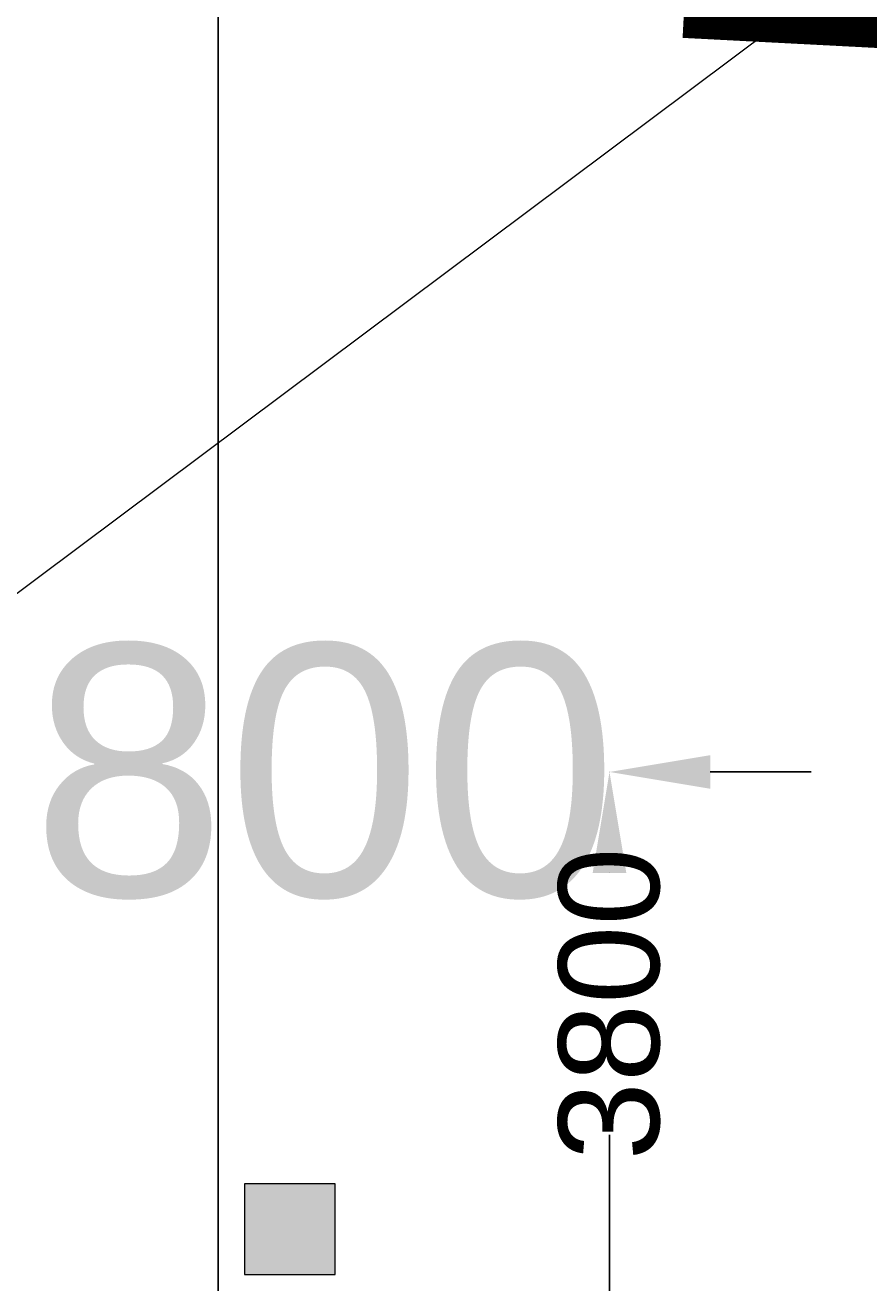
# Model space of a CAD drawing. Header units: millimetres. Extents: x 747415 to 1601423, y -236173 to 551995.
# Tile 198 of 256: x 1189363 to 1193549, y 33503 to 39745. Entities that reach past the tile are written whole.
import ezdxf
from ezdxf.lldxf.tags import DXFTag

# ---------------------------------------------------------------- set-up
doc = ezdxf.new("R2010")
doc.units = ezdxf.units.MM
doc.header["$LTSCALE"] = 100
doc.header["$MEASUREMENT"] = 0
doc.layers.get('DEFPOINTS').update_dxf_attribs({"color": 6, "linetype": 'CONTINUOUS', "lineweight": 0})
for name, color, linetype, lineweight in [('T--L9020_GEBOUWEN', 252, 'CONTINUOUS', 0), ('T--L9052_Straatkolken', 240, 'CONTINUOUS', 0), ('T--L9053_Water', 240, 'BLUS_WATER_LEIDING', 0), ('T--M9065_BEVEILIGING_Afsluiters', 240, 'CONTINUOUS', 0)]:
    doc.layers.add(name, color=color, linetype=linetype, lineweight=lineweight)
doc.styles.get("Standard").update_dxf_attribs({"font": 'arial.ttf'})
tags = doc.linetypes.add('BLUS_WATER_LEIDING', pattern='A,12.7,-5.08,["BSH",Standard,S=2.54,R=0,X=-2.54,Y=-1.27],-7.62', length=25.4).pattern_tags.tags
tags[6] = DXFTag(74, 10)
doc.dimstyles.get("Standard").update_dxf_attribs({"dimtxt": 0.18, "dimasz": 500, "dimexe": 0.18, "dimexo": 0.0625, "dimgap": 0.09, "dimtad": 0, "dimtoh": 1, "dimdec": 0, "dimzin": 0, "dimdsep": 46, "dimtxsty": 'Standard', "dimcen": 0.09, "dimadec": 0, "dimazin": 0, "dimtfac": 1, "dimtdec": 0, "dimtofl": 0, "dimtmove": 0, "dimatfit": 3, "dimfxl": 1, "dimtolj": 1, "dimtzin": 0, "dimarcsym": 0})

# ---------------------------------------------------------------- blocks, each defined once
blk = doc.blocks.new('*D21')
at = {"layer": 'DEFPOINTS', "color": 0, "transparency": 16777216}
for p in [(1190320.778465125, 53144.51424500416), (1190320.778465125, 32344.6942450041), (1190320.778465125, 32344.6942450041)]:
    blk.add_point(p, dxfattribs=at)
at = {"layer": 'T--M9065_BEVEILIGING_Afsluiters', "color": 0, "lineweight": -2, "transparency": 16777216}
for p, q in [((1190320.840965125, 53144.51424500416), (1190320.958465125, 53144.51424500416)), ((1190320.778465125, 52644.51424500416), (1190320.778465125, 44807.19424500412)), ((1190320.778465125, 32844.6942450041), (1190320.778465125, 40682.01424500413)), ((1190320.840965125, 32344.6942450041), (1190320.958465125, 32344.6942450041))]:
    blk.add_line(p, q, dxfattribs=at)
at = {"layer": 'T--M9065_BEVEILIGING_Afsluiters', "color": 0, "transparency": 16777216}
for points in [[(1190237.445131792, 52644.51424500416), (1190404.111798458, 52644.51424500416), (1190320.778465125, 53144.51424500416)], [(1190237.445131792, 32844.6942450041), (1190404.111798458, 32844.6942450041), (1190320.778465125, 32344.6942450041)]]:
    blk.add_solid(points, dxfattribs=at)
at = {"layer": 'T--M9065_BEVEILIGING_Afsluiters', "color": 0, "lineweight": 0, "transparency": 16777216, "insert": (1190320.778465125, 42744.60424500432), "char_height": 1250, "attachment_point": 5, "rotation": 90}
blk.add_mtext('\\A1;20800', dxfattribs=at)
blk = doc.blocks.new('*D67')
at = {"layer": 'DEFPOINTS', "color": 0, "transparency": 16777216}
for p in [(1188462.159534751, 36037.77842050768), (1192262.159365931, 36038.57936854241), (1192262.159365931, 36038.57936854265)]:
    blk.add_point(p, dxfattribs=at)
at = {"layer": 'T--M9065_BEVEILIGING_Afsluiters', "color": 0, "lineweight": -2, "transparency": 16777216}
for p, q in [((1187962.159534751, 36038.57936854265), (1187462.159534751, 36038.57936854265)), ((1188462.159534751, 36037.84092050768), (1188462.159534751, 36038.75936854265)), ((1192262.159365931, 36038.64186854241), (1192262.159365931, 36038.75936854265)), ((1192762.159365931, 36038.57936854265), (1193262.159365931, 36038.57936854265))]:
    blk.add_line(p, q, dxfattribs=at)
at = {"layer": 'T--M9065_BEVEILIGING_Afsluiters', "color": 0, "transparency": 16777216}
for points in [[(1187962.159534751, 36121.91270187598), (1187962.159534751, 35955.24603520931), (1188462.159534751, 36038.57936854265)], [(1192762.159365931, 36121.91270187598), (1192762.159365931, 35955.24603520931), (1192262.159365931, 36038.57936854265)]]:
    blk.add_solid(points, dxfattribs=at)
at = {"layer": 'T--M9065_BEVEILIGING_Afsluiters', "color": 0, "lineweight": 0, "transparency": 16777216, "insert": (1190362.159450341, 36038.57936854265), "char_height": 1250, "attachment_point": 5}
blk.add_mtext('\\A1;3800', dxfattribs=at)
blk = doc.blocks.new('*D68')
at = {"layer": 'DEFPOINTS', "color": 0, "transparency": 16777216}
for p in [(1192262.159365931, 36037.77842050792), (1192262.159365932, 36037.77842050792), (1192262.159365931, 32237.77842050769)]:
    blk.add_point(p, dxfattribs=at)
at = {"layer": 'T--M9065_BEVEILIGING_Afsluiters', "color": 0, "lineweight": -2, "transparency": 16777216}
for p, q in [((1192262.221865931, 36037.77842050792), (1192262.339365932, 36037.77842050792)), ((1192262.159365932, 35537.77842050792), (1192262.159365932, 35537.68842050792)), ((1192262.159365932, 32737.77842050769), (1192262.159365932, 34237.50842050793)), ((1192262.221865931, 32237.77842050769), (1192262.339365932, 32237.77842050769))]:
    blk.add_line(p, q, dxfattribs=at)
at = {"layer": 'T--M9065_BEVEILIGING_Afsluiters', "color": 0, "transparency": 16777216}
for points in [[(1192178.826032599, 35537.77842050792), (1192345.492699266, 35537.77842050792), (1192262.159365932, 36037.77842050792)], [(1192178.826032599, 32737.77842050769), (1192345.492699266, 32737.77842050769), (1192262.159365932, 32237.77842050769)]]:
    blk.add_solid(points, dxfattribs=at)
at = {"layer": 'T--M9065_BEVEILIGING_Afsluiters', "color": 0, "lineweight": 0, "transparency": 16777216, "insert": (1192262.159365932, 34887.59842050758), "char_height": 500, "attachment_point": 5, "rotation": 90}
blk.add_mtext('\\A1;3800', dxfattribs=at)

msp = doc.modelspace()

# ---------------------------------------------------------------- hatches: boundary and pattern name
at = {"layer": 'T--L9052_Straatkolken', "linetype": 'Continuous'}
h = msp.add_hatch(color=256, dxfattribs=at)
h.dxf.hatch_style = 1
h.paths.add_polyline_path([(1190900.912049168, 33995.09903330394), (1190450.912049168, 33995.09903330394), (1190450.912049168, 33545.09903330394), (1190900.912049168, 33545.09903330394)])

# ---------------------------------------------------------------- linework, layer by layer
at = {"layer": 'T--L9020_GEBOUWEN', "const_width": 200}
msp.add_lwpolyline([(1197729.476439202, 136006.9341788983), (1192729.975160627, 39776.72796843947), (1208069.290740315, 38979.79593135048), (1213068.792176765, 135209.9971351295), (1197729.476439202, 136006.9341788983)], dxfattribs=at)
at = {"layer": 'T--L9052_Straatkolken', "linetype": 'Continuous'}
msp.add_lwpolyline([(1190450.912049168, 33545.09903330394), (1190900.912049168, 33545.09903330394), (1190900.912049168, 33995.09903330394), (1190450.912049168, 33995.09903330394)], close=True, dxfattribs=at)
at = {"layer": 'T--L9053_Water', "ltscale": 2}
msp.add_line((1185341.560363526, 33948.63423800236), (1245999.62549005, 79322.9087185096), dxfattribs=at)

# ---------------------------------------------------------------- dimensions: what is measured, and where the dimension line sits
at = {"layer": 'T--M9065_BEVEILIGING_Afsluiters', "lineweight": 0}
dim = msp.add_linear_dim(base=(1190320.778465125, 32344.6942450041), p1=(1190320.778465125, 53144.51424500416), p2=(1190320.778465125, 32344.6942450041), angle=90, dimstyle='Standard', dxfattribs=at)
dim.commit()
dim.dimension.update_dxf_attribs({"geometry": '*D21', "text_midpoint": (1190320.778465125, 42744.60424500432)})
at = {"layer": 'T--M9065_BEVEILIGING_Afsluiters', "color": 5, "lineweight": 0}
dim = msp.add_linear_dim(base=(1192262.159365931, 36038.57936854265), p1=(1188462.159534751, 36037.77842050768), p2=(1192262.159365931, 36038.57936854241), angle=1.334021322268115e-08, dimstyle='Standard', dxfattribs=at)
dim.commit()
dim.dimension.update_dxf_attribs({"geometry": '*D67', "text_midpoint": (1190362.159450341, 36038.57936854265)})
dim = msp.add_linear_dim(base=(1192262.159365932, 36037.77842050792), p1=(1192262.159365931, 32237.77842050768), p2=(1192262.159365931, 36037.77842050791), angle=90, dimstyle='Standard', override={"dimjust": 2}, dxfattribs=at)
dim.commit()
dim.dimension.update_dxf_attribs({"geometry": '*D68', "text_midpoint": (1192262.159365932, 34887.59842050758)})

doc.saveas('drawing.dxf')
